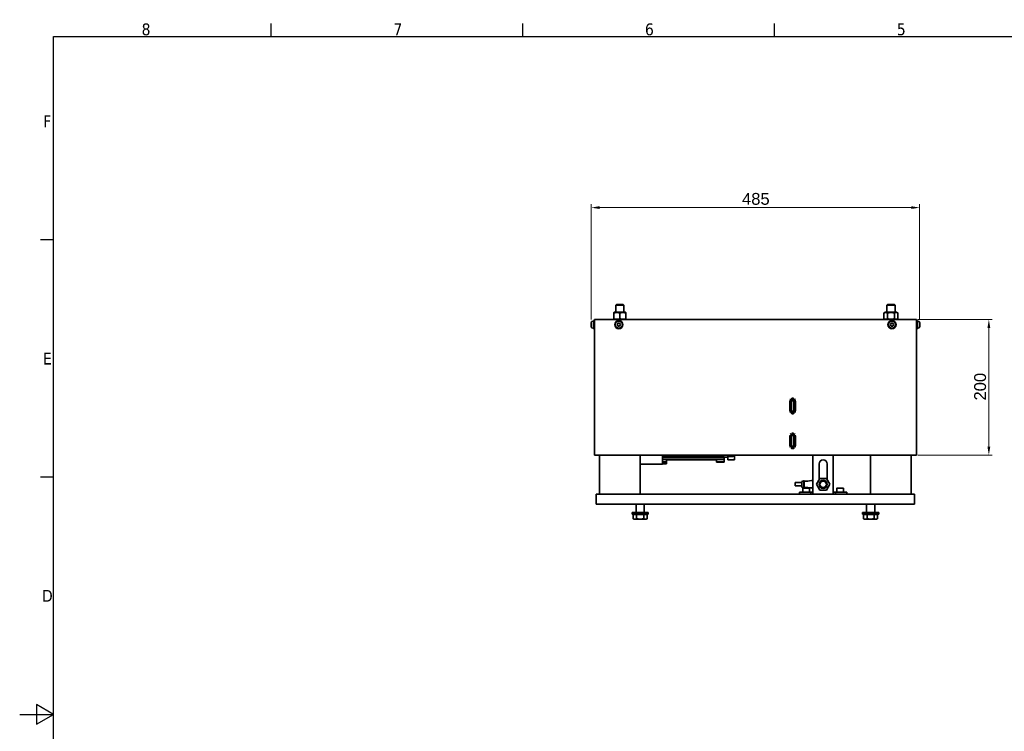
# Model space of a CAD drawing. Header units: millimetres. Extents: x 0 to 2970, y 0 to 2100.
# Tile 3 of 5: x 0 to 1453, y 1025 to 2075. Entities that reach past the tile are written whole.
import ezdxf

# ---------------------------------------------------------------- set-up
doc = ezdxf.new("R2010")
doc.units = ezdxf.units.MM
doc.header["$LTSCALE"] = 5
doc.linetypes.add('DOUBLE_DASH_CHAIN', pattern=[1.2403, 0.6614, -0.0827, 0.1654, -0.0827, 0.1654, -0.0827])
doc.layers.get('0').update_dxf_attribs({"lineweight": 25})
for name, color, linetype, lineweight in [('Geometria schizzo (ISO)', 7, 'Continuous', 25), ('Simbolo (ISO)', 7, 'Continuous', 25), ('Spigoli visibili(ISO)', 7, 'Continuous', 35), ('Tratto-punto-punto(ISO)', 7, 'DOUBLE_DASH_CHAIN', 70)]:
    doc.layers.add(name, color=color, linetype=linetype, lineweight=lineweight)
doc.layers.add('Quote(ISO)', color=7, linetype='Continuous', lineweight=25, true_color=0x80ff00)
doc.styles.add('Corrente-BSI', font='arial.ttf')
doc.styles.add('Testo nota (ISO)', font='tahoma.ttf')
doc.dimstyles.new('DEFAULT-ISO', dxfattribs={"dimscale": 5, "dimtxt": 3.5, "dimasz": 2.5, "dimexe": 1, "dimexo": 1, "dimgap": 0.762, "dimtad": 1, "dimtoh": 1, "dimrnd": 1e-08, "dimtxsty": 'Corrente-BSI', "dimcen": 0.09, "dimdle": 10, "dimclrd": 7, "dimclre": 7, "dimclrt": 7, "dimazin": 2, "dimtfac": 0.571429, "dimtmove": 0, "dimatfit": 3, "dimfxl": 1, "dimtolj": 1, "dimlwd": 5, "dimlwe": 5, "dimarcsym": 0})

# ---------------------------------------------------------------- blocks, each defined once
blk = doc.blocks.new('Bordi Bordo di default')
at = {"layer": 'Geometria schizzo (ISO)'}
for p, q in [((74.25, 410), (74.25, 413.9)), ((148.5, 410), (148.5, 413.9)), ((222.75, 410), (222.75, 413.9)), ((10, 350), (6.1, 350)), ((10, 280), (6.1, 280))]:
    blk.add_line(p, q, dxfattribs=at)
at = {"layer": 'Geometria schizzo (ISO)', "flags": 128}
for points in [[(10, 10), (10, 410), (584, 410), (584, 10), (10, 10)], [(0, 210), (10, 210), (5, 212.89), (5, 207.11), (10, 210)]]:
    blk.add_lwpolyline(points, dxfattribs=at)
at = {"layer": 'Simbolo (ISO)', "char_height": 3.5, "attachment_point": 7, "style": 'Testo nota (ISO)'}
for s, insert in [('8', (35.98, 410.32)), ('7', (110.29, 410.4)), ('6', (184.51, 410.33)), ('5', (258.85, 410.33)), ('F', (6.94, 383.25)), ('E', (6.85, 313.25)), ('D', (6.57, 243.25))]:
    blk.add_mtext(s, dxfattribs=dict(at, insert=insert))
blk = doc.blocks.new('*D14')
at = {"layer": 'Defpoints', "color": 0, "linetype": 'Continuous', "transparency": 16777216}
for p in [(1327.9, 1797.7), (843.1, 1627.7), (1327.9, 1627.7)]:
    blk.add_point(p, dxfattribs=at)
at = {"layer": 'Quote(ISO)', "color": 7, "linetype": 'Continuous', "lineweight": 5, "transparency": 16777216}
for p, q in [((843.1, 1632.7), (843.1, 1802.7)), ((1327.9, 1632.7), (1327.9, 1802.7)), ((855.6, 1797.7), (1315.4, 1797.7))]:
    blk.add_line(p, q, dxfattribs=at)
at = {"layer": 'Quote(ISO)', "color": 7, "linetype": 'Continuous', "transparency": 16777216}
for points in [[(855.6, 1799.8), (855.6, 1795.7), (843.1, 1797.7)], [(1315.4, 1799.8), (1315.4, 1795.7), (1327.9, 1797.7)]]:
    blk.add_solid(points, dxfattribs=at)
at = {"layer": 'Quote(ISO)', "color": 7, "linetype": 'Continuous', "lineweight": 9, "transparency": 16777216, "insert": (1065.8, 1819.4), "char_height": 17.5, "attachment_point": 1, "style": 'Corrente-BSI'}
blk.add_mtext('\\A1;485', dxfattribs=at)
blk = doc.blocks.new('*D16')
at = {"layer": 'Defpoints', "color": 0, "linetype": 'Continuous', "transparency": 16777216}
for p in [(1320, 1632.6), (1320, 1432.6), (1430, 1432.6)]:
    blk.add_point(p, dxfattribs=at)
at = {"layer": 'Quote(ISO)', "color": 7, "linetype": 'Continuous', "lineweight": 5, "transparency": 16777216}
for p, q in [((1325, 1632.6), (1435, 1632.6)), ((1430, 1620.1), (1430, 1445.1)), ((1325, 1432.6), (1435, 1432.6))]:
    blk.add_line(p, q, dxfattribs=at)
at = {"layer": 'Quote(ISO)', "color": 7, "linetype": 'Continuous', "transparency": 16777216}
for points in [[(1427.9, 1620.1), (1432.1, 1620.1), (1430, 1632.6)], [(1427.9, 1445.1), (1432.1, 1445.1), (1430, 1432.6)]]:
    blk.add_solid(points, dxfattribs=at)
at = {"layer": 'Quote(ISO)', "color": 7, "linetype": 'Continuous', "lineweight": 9, "transparency": 16777216, "insert": (1408.3, 1513.1), "char_height": 17.5, "attachment_point": 1, "rotation": 90, "style": 'Corrente-BSI'}
blk.add_mtext('\\A1;200', dxfattribs=at)

msp = doc.modelspace()

# ---------------------------------------------------------------- linework, layer by layer
at = {"layer": 'Spigoli visibili(ISO)'}
for p, q in [((877.216, 1643.356), (876.516, 1642.952)), ((876.516, 1642.148), (876.516, 1642.952)), ((876.516, 1642.148), (876.516, 1633.764)), ((893.816, 1643.356), (877.216, 1643.356)), ((880.516, 1654.556), (879.516, 1653.556)), ((891.516, 1653.556), (879.516, 1653.556)), ((879.516, 1653.556), (879.516, 1643.356)), ((880.516, 1654.556), (890.516, 1654.556)), ((885.516, 1642.148), (885.516, 1633.764)), ((890.516, 1654.556), (891.516, 1653.556)), ((891.516, 1653.556), (891.516, 1643.356)), ((893.816, 1643.356), (894.516, 1642.952)), ((894.516, 1642.952), (894.516, 1642.148)), ((894.516, 1642.148), (894.516, 1633.764)), ((1277.216, 1643.356), (1275.124, 1642.148)), ((1275.124, 1642.148), (1275.124, 1633.764)), ((1293.816, 1643.356), (1277.216, 1643.356)), ((1280.516, 1654.556), (1279.516, 1653.556)), ((1291.516, 1653.556), (1279.516, 1653.556)), ((1279.516, 1653.556), (1279.516, 1643.356)), ((1280.32, 1642.148), (1280.32, 1633.764)), ((1280.516, 1654.556), (1290.516, 1654.556)), ((1290.516, 1654.556), (1291.516, 1653.556)), ((1290.712, 1642.148), (1290.712, 1633.764)), ((1291.516, 1653.556), (1291.516, 1643.356)), ((1293.816, 1643.356), (1295.909, 1642.148)), ((1295.909, 1642.148), (1295.909, 1633.764)), ((843.116, 1622.366), (843.116, 1627.746)), ((845.676, 1630.306), (846.416, 1630.306)), ((846.416, 1631.056), (846.416, 1619.056)), ((846.416, 1631.056), (848.016, 1631.056)), ((851.016, 1632.556), (848.016, 1632.556)), ((848.016, 1632.556), (848.016, 1432.556)), ((851.016, 1632.556), (1320.016, 1632.556)), ((876.516, 1632.96), (876.516, 1633.764)), ((877.216, 1632.556), (876.516, 1632.96)), ((893.816, 1632.556), (894.516, 1632.96)), ((894.516, 1633.764), (894.516, 1632.96)), ((1277.216, 1632.556), (1275.124, 1633.764)), ((1293.816, 1632.556), (1295.909, 1633.764)), ((1323.016, 1632.556), (1320.016, 1632.556)), ((1323.016, 1632.556), (1323.016, 1432.556)), ((1323.016, 1631.056), (1324.616, 1631.056)), ((1324.616, 1631.056), (1324.616, 1619.056)), ((1325.356, 1630.306), (1324.616, 1630.306)), ((1327.916, 1627.746), (1327.916, 1622.366)), ((845.676, 1619.806), (846.416, 1619.806)), ((846.416, 1619.056), (848.016, 1619.056)), ((881.707, 1625.056), (882.862, 1627.056)), ((882.862, 1623.056), (881.707, 1625.056)), ((882.862, 1627.056), (885.171, 1627.056)), ((885.171, 1623.056), (882.862, 1623.056)), ((885.171, 1627.056), (886.326, 1625.056)), ((886.326, 1625.056), (885.171, 1623.056)), ((1284.707, 1625.056), (1285.862, 1627.056)), ((1285.862, 1623.056), (1284.707, 1625.056)), ((1285.862, 1627.056), (1288.171, 1627.056)), ((1288.171, 1623.056), (1285.862, 1623.056)), ((1288.171, 1627.056), (1289.326, 1625.056)), ((1289.326, 1625.056), (1288.171, 1623.056)), ((1323.016, 1619.056), (1324.616, 1619.056)), ((1325.356, 1619.806), (1324.616, 1619.806)), ((851.016, 1432.556), (848.016, 1432.556)), ((851.016, 1432.556), (1320.016, 1432.556)), ((855.516, 1375.056), (855.516, 1432.556)), ((915.516, 1375.056), (915.516, 1432.556)), ((948.516, 1432.556), (948.516, 1419.106)), ((948.516, 1431.956), (1039.416, 1431.956)), ((1044.716, 1429.424), (948.516, 1429.424)), ((948.516, 1426.356), (1039.416, 1426.356)), ((954.166, 1423.156), (954.166, 1425.556)), ((1028.366, 1425.556), (954.166, 1425.556)), ((1028.366, 1423.156), (1028.366, 1425.556)), ((1039.416, 1432.556), (1039.416, 1431.956)), ((1039.416, 1429.424), (1039.416, 1426.356)), ((1039.416, 1426.356), (1039.416, 1423.156)), ((1044.716, 1432.556), (1044.716, 1430.636)), ((1044.716, 1425.499), (1044.716, 1430.636)), ((1054.716, 1432.556), (1054.716, 1430.816)), ((1057.086, 1432.556), (1054.716, 1432.223)), ((1054.716, 1425.631), (1054.716, 1430.816)), ((1170.516, 1381.056), (1170.516, 1432.556)), ((1200.516, 1432.556), (1200.516, 1381.056)), ((1255.516, 1375.056), (1255.516, 1432.556)), ((1315.516, 1375.056), (1315.516, 1432.556)), ((1323.016, 1432.556), (1320.016, 1432.556)), ((915.516, 1419.106), (948.516, 1419.106)), ((948.516, 1423.156), (954.166, 1423.156)), ((948.516, 1422.056), (954.166, 1422.056)), ((949.066, 1419.556), (949.066, 1422.056)), ((954.166, 1419.556), (949.066, 1419.556)), ((954.166, 1422.056), (954.166, 1423.156)), ((954.166, 1419.556), (954.166, 1422.056)), ((1028.366, 1423.156), (1039.416, 1423.156)), ((1028.366, 1423.156), (1028.366, 1422.056)), ((1028.366, 1422.056), (1039.416, 1422.056)), ((1039.416, 1423.156), (1039.416, 1422.056)), ((1179.516, 1396.163), (1179.516, 1419.556)), ((1191.516, 1419.556), (1191.516, 1396.163)), ((1154.216, 1393.756), (1156.816, 1394.806)), ((1156.816, 1384.306), (1156.816, 1394.806)), ((1156.816, 1394.806), (1157.316, 1394.806)), ((1157.316, 1384.306), (1157.316, 1394.806)), ((1175.701, 1389.556), (1180.609, 1398.056)), ((1180.609, 1398.056), (1190.424, 1398.056)), ((1190.424, 1398.056), (1195.331, 1389.556)), ((1144.216, 1392.056), (1144.216, 1387.056)), ((1154.216, 1392.056), (1144.216, 1392.056)), ((1154.216, 1387.056), (1144.216, 1387.056)), ((1154.216, 1385.356), (1154.216, 1393.756)), ((1154.216, 1385.356), (1156.816, 1384.306)), ((1155.516, 1383.456), (1155.516, 1378.056)), ((1156.116, 1384.056), (1164.916, 1384.056)), ((1156.816, 1384.306), (1157.316, 1384.306)), ((1165.516, 1383.456), (1165.516, 1378.056)), ((1170.516, 1381.056), (1170.516, 1375.056)), ((1180.609, 1381.056), (1175.701, 1389.556)), ((1190.424, 1381.056), (1180.609, 1381.056)), ((1195.331, 1389.556), (1190.424, 1381.056)), ((1200.516, 1375.056), (1200.516, 1381.056)), ((1205.516, 1383.456), (1205.516, 1378.056)), ((1206.116, 1384.056), (1214.916, 1384.056)), ((1215.516, 1383.456), (1215.516, 1378.056)), ((850.516, 1375.056), (855.516, 1375.056)), ((850.516, 1375.056), (850.516, 1360.056)), ((855.516, 1375.056), (1315.516, 1375.056)), ((1150.516, 1378.056), (1153.516, 1378.056)), ((1150.516, 1378.056), (1150.516, 1375.056)), ((1164.516, 1378.056), (1153.516, 1378.056)), ((1164.516, 1378.056), (1167.516, 1378.056)), ((1167.516, 1375.056), (1167.516, 1378.056)), ((1167.516, 1378.056), (1170.516, 1378.056)), ((1200.516, 1378.056), (1203.516, 1378.056)), ((1203.516, 1378.056), (1206.516, 1378.056)), ((1203.516, 1378.056), (1203.516, 1375.056)), ((1217.516, 1378.056), (1206.516, 1378.056)), ((1217.516, 1378.056), (1220.516, 1378.056)), ((1220.516, 1375.056), (1220.516, 1378.056)), ((1315.516, 1375.056), (1320.516, 1375.056)), ((1320.516, 1360.056), (1320.516, 1375.056)), ((855.516, 1360.056), (850.516, 1360.056)), ((1315.516, 1360.056), (855.516, 1360.056)), ((909.516, 1348.056), (909.516, 1360.056)), ((921.516, 1348.056), (921.516, 1360.056)), ((1249.516, 1348.056), (1249.516, 1360.056)), ((1261.516, 1348.056), (1261.516, 1360.056)), ((1320.516, 1360.056), (1315.516, 1360.056)), ((927.516, 1348.056), (903.516, 1348.056)), ((903.516, 1348.056), (903.516, 1345.556)), ((927.516, 1345.556), (903.516, 1345.556)), ((905.124, 1344.956), (910.32, 1344.956)), ((905.124, 1344.956), (905.124, 1338.86)), ((906.516, 1338.056), (905.124, 1338.86)), ((906.516, 1338.056), (907.722, 1338.056)), ((907.201, 1344.956), (907.201, 1345.556)), ((907.722, 1338.056), (915.516, 1338.056)), ((910.32, 1344.956), (920.712, 1344.956)), ((910.32, 1344.956), (910.32, 1338.86)), ((915.516, 1338.056), (923.31, 1338.056)), ((920.712, 1344.956), (920.712, 1338.86)), ((920.712, 1344.956), (925.909, 1344.956)), ((923.31, 1338.056), (924.516, 1338.056)), ((923.831, 1344.956), (923.831, 1345.556)), ((924.516, 1338.056), (925.909, 1338.86)), ((925.909, 1344.956), (925.909, 1338.86)), ((927.516, 1348.056), (927.516, 1345.556)), ((1267.516, 1348.056), (1243.516, 1348.056)), ((1243.516, 1348.056), (1243.516, 1345.556)), ((1267.516, 1345.556), (1243.516, 1345.556)), ((1245.124, 1344.956), (1250.32, 1344.956)), ((1245.124, 1344.956), (1245.124, 1338.86)), ((1246.516, 1338.056), (1245.124, 1338.86)), ((1246.516, 1338.056), (1247.722, 1338.056)), ((1247.201, 1344.956), (1247.201, 1345.556)), ((1247.722, 1338.056), (1255.516, 1338.056)), ((1250.32, 1344.956), (1260.712, 1344.956)), ((1250.32, 1344.956), (1250.32, 1338.86)), ((1255.516, 1338.056), (1263.31, 1338.056)), ((1260.712, 1344.956), (1260.712, 1338.86)), ((1260.712, 1344.956), (1265.909, 1344.956)), ((1263.31, 1338.056), (1264.516, 1338.056)), ((1263.831, 1344.956), (1263.831, 1345.556)), ((1264.516, 1338.056), (1265.909, 1338.86)), ((1265.909, 1344.956), (1265.909, 1338.86)), ((1267.516, 1348.056), (1267.516, 1345.556))]:
    msp.add_line(p, q, dxfattribs=at)
for centre, radius in [((884.016, 1625.056), 6), ((884.016, 1625.056), 5.25), ((1287.016, 1625.056), 6), ((1287.016, 1625.056), 5.25), ((1185.516, 1389.556), 6), ((1185.516, 1389.556), 5.3), ((1185.516, 1389.556), 4.7)]:
    msp.add_circle(centre, radius, dxfattribs=at)
for centre, radius, start, end in [((845.676, 1627.746), 2.56, 90, 180), ((1325.356, 1627.746), 2.56, 0, 90), ((845.676, 1622.366), 2.56, 180, 270), ((1325.356, 1622.366), 2.56, 270, 0), ((1185.516, 1419.556), 6, 0, 180), ((1156.116, 1383.456), 0.6, 90, 180), ((1164.916, 1383.456), 0.6, 0, 90), ((1206.116, 1383.456), 0.6, 90, 180), ((1214.916, 1383.456), 0.6, 0, 90)]:
    msp.add_arc(centre, radius, start, end, dxfattribs=at)
for points, weights in [([(885.516, 1642.148), (881.016, 1643.648), (876.516, 1642.148)], [1, 1.15470053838, 1]), ([(894.516, 1642.148), (890.016, 1643.648), (885.516, 1642.148)], [1, 1.15470053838, 1]), ([(1280.32, 1642.148), (1277.722, 1643.648), (1275.124, 1642.148)], [1, 1.15470053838, 1]), ([(1290.712, 1642.148), (1285.516, 1643.648), (1280.32, 1642.148)], [1, 1.15470053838, 1]), ([(1295.909, 1642.148), (1293.31, 1643.648), (1290.712, 1642.148)], [1, 1.15470053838, 1]), ([(876.516, 1633.764), (881.016, 1632.264), (885.516, 1633.764)], [1, 1.15470053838, 1]), ([(885.516, 1633.764), (890.016, 1632.264), (894.516, 1633.764)], [1, 1.15470053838, 1]), ([(1275.124, 1633.764), (1277.722, 1632.264), (1280.32, 1633.764)], [1, 1.15470053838, 1]), ([(1280.32, 1633.764), (1285.516, 1632.264), (1290.712, 1633.764)], [1, 1.15470053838, 1]), ([(1290.712, 1633.764), (1293.31, 1632.264), (1295.909, 1633.764)], [1, 1.15470053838, 1]), ([(1044.716, 1430.636), (1049.725, 1430.726), (1054.716, 1430.816)], [1.00000026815, 1.0000014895, 1.00000026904]), ([(1054.716, 1425.631), (1049.725, 1425.565), (1044.716, 1425.499)], [1.00000026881, 1.00000148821, 1.00000026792]), ([(905.124, 1338.86), (906.516, 1338.056), (907.722, 1338.056)], [1, 1.0379548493, 1]), ([(907.722, 1338.056), (908.928, 1338.056), (910.32, 1338.86)], [1, 1.0379548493, 1]), ([(910.32, 1338.86), (913.105, 1338.056), (915.516, 1338.056)], [1, 1.0379548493, 1]), ([(915.516, 1338.056), (917.928, 1338.056), (920.712, 1338.86)], [1, 1.0379548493, 1]), ([(920.712, 1338.86), (922.105, 1338.056), (923.31, 1338.056)], [1, 1.0379548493, 1]), ([(923.31, 1338.056), (924.516, 1338.056), (925.909, 1338.86)], [1, 1.0379548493, 1]), ([(1245.124, 1338.86), (1246.516, 1338.056), (1247.722, 1338.056)], [1, 1.0379548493, 1]), ([(1247.722, 1338.056), (1248.928, 1338.056), (1250.32, 1338.86)], [1, 1.0379548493, 1]), ([(1250.32, 1338.86), (1253.105, 1338.056), (1255.516, 1338.056)], [1, 1.0379548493, 1]), ([(1255.516, 1338.056), (1257.928, 1338.056), (1260.712, 1338.86)], [1, 1.0379548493, 1]), ([(1260.712, 1338.86), (1262.105, 1338.056), (1263.31, 1338.056)], [1, 1.0379548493, 1]), ([(1263.31, 1338.056), (1264.516, 1338.056), (1265.909, 1338.86)], [1, 1.0379548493, 1])]:
    msp.add_rational_spline(points, weights, degree=2, dxfattribs=at)
for points, knots in [([(1157.316, 1393.957), (1160.913, 1394.18), (1164.504, 1394.501), (1168.895, 1395.012), (1169.706, 1395.112), (1170.516, 1395.216)], [0, 0, 0, 0, 1.08098019, 1.08098019, 1.32609428, 1.32609428, 1.32609428, 1.32609428]), ([(1170.515, 1383.897), (1169.717, 1384), (1168.918, 1384.098), (1164.528, 1384.61), (1160.925, 1384.932), (1157.316, 1385.156)], [0.83945514, 0.83945514, 0.83945514, 0.83945514, 1.08090993, 1.08090993, 2.1654867, 2.1654867, 2.1654867, 2.1654867])]:
    msp.add_open_spline(points, degree=3, knots=knots, dxfattribs=at)
msp.add_open_spline([(1179.516, 1396.425), (1179.571, 1396.432), (1179.625, 1396.44), (1179.68, 1396.447)], degree=3, dxfattribs=at)
at = {"layer": 'Tratto-punto-punto(ISO)', "ltscale": 0.888687}
for p, q in [((1137.516, 1512.056), (1137.516, 1498.056)), ((1137.916, 1498.056), (1137.916, 1512.056)), ((1143.116, 1512.056), (1143.116, 1498.056)), ((1143.516, 1498.056), (1143.516, 1512.056)), ((1137.516, 1460.556), (1137.516, 1446.556)), ((1137.916, 1446.556), (1137.916, 1460.556)), ((1143.116, 1460.556), (1143.116, 1446.556)), ((1143.516, 1446.556), (1143.516, 1460.556))]:
    msp.add_line(p, q, dxfattribs=at)
at = {"layer": 'Tratto-punto-punto(ISO)', "ltscale": 0.59823}
for centre, start, end in [((1140.516, 1512.056), 0, 180), ((1140.516, 1498.056), 180, 0), ((1140.516, 1460.556), 0, 180), ((1140.516, 1446.556), 180, 0)]:
    msp.add_arc(centre, 3, start, end, dxfattribs=at)
at = {"layer": 'Tratto-punto-punto(ISO)', "ltscale": 0.518453}
for centre, start, end in [((1140.516, 1512.056), 0, 180), ((1140.516, 1498.056), 180, 0), ((1140.516, 1460.556), 0, 180), ((1140.516, 1446.556), 180, 0)]:
    msp.add_arc(centre, 2.6, start, end, dxfattribs=at)

# ---------------------------------------------------------------- block references
at = {"xscale": 5, "yscale": 5, "zscale": 5}
msp.add_blockref('Bordi Bordo di default', (0, 0), dxfattribs=at)

# ---------------------------------------------------------------- dimensions: what is measured, and where the dimension line sits
at = {"layer": 'Quote(ISO)', "color": 7, "linetype": 'Continuous', "lineweight": 9}
for base, p1, p2, angle, override, picture, middle in [((1327.916, 1797.746), (843.116, 1627.746), (1327.916, 1627.746), 180, {"dimgap": 0.762, "dimtoh": 0, "dimdec": 0, "dimtol": 0, "dimlim": 0, "dimtp": 0, "dimtm": 0, "dimtdec": 2, "dimtofl": 0, "dimatfit": 1}, '*D14', (1085.516, 1797.746)), ((1430.016, 1432.556), (1320.016, 1632.556), (1320.016, 1432.556), 270, {"dimgap": 0.762, "dimtoh": 0, "dimdec": 2, "dimtol": 0, "dimlim": 0, "dimtp": 0, "dimtm": 0, "dimtdec": 2, "dimtofl": 0, "dimatfit": 1}, '*D16', (1430.016, 1532.556))]:
    dim = msp.add_linear_dim(base=base, p1=p1, p2=p2, angle=angle, dimstyle='DEFAULT-ISO', override=override, dxfattribs=at)
    dim.commit()
    dim.dimension.update_dxf_attribs({"geometry": picture, "text_midpoint": middle, "dimtype": 160})

doc.saveas('drawing.dxf')
